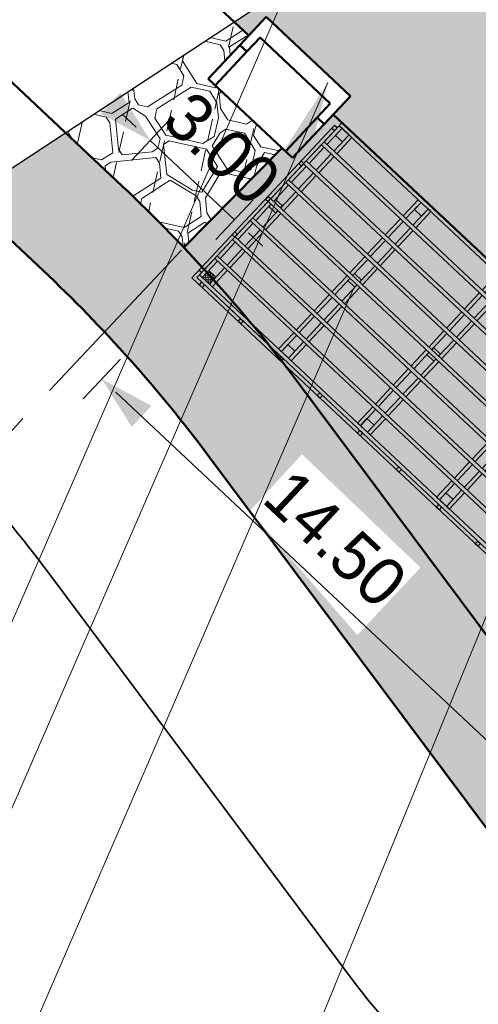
# Model space of a CAD drawing. Header units: metres. Extents: x 63663 to 67388, y 393975 to 407310.
# Tile 22 of 49: x 66420 to 66431, y 402493 to 402518. Entities that reach past the tile are written whole.
import ezdxf

# ---------------------------------------------------------------- set-up
doc = ezdxf.new("R2010")
doc.units = ezdxf.units.M
doc.linetypes.add('SECTIEGRENS', pattern=[10.5, 5, -1, 0.5, -1, 0.5, -1, 0.5, -1])
for name, color, linetype, lineweight in [('maatvoering-leadr', 7, 'Continuous', 30), ('maatvoering-lin', 7, 'Continuous', 30), ('sn-arcering_dun', 1, 'Continuous', 18), ('sn-arcering_grijs', 8, 'Continuous', 20), ('sn-arcering_kreukelberm', 253, 'Continuous', 0), ('sn-arcering_lgrijs', 9, 'Continuous', 20), ('sn-arcering_overlaging', 126, 'Continuous', 9), ('TM-Glooiing', 4, 'Continuous', 50), ('TM-invloedsgrens', 6, 'SECTIEGRENS', 20), ('TM-Kreukelberm', 43, 'Continuous', 50), ('TM-Werkgrens', 62, 'PBZ-WERKGRENS', 35)]:
    doc.layers.add(name, color=color, linetype=linetype, lineweight=lineweight)
doc.layers.add('TM-Arcrand', color=206, linetype='Continuous', plot=False)
doc.layers.add('TM-Plateau', color=2, linetype='Continuous')
doc.styles.add('StagCAD', font='StagCAD.ttf')
doc.linetypes.add('PBZ-WERKGRENS', pattern='A,5.5,-1.05,["O",StagCAD,S=2,R=0,X=0,Y=-1],-3.45', length=10)
doc.dimstyles.new('GM-maatvoering', dxfattribs={"dimtxt": 2.5, "dimasz": 1, "dimexe": 0, "dimexo": 0, "dimgap": 1, "dimtad": 1, "dimrnd": 0.001, "dimzin": 1, "dimdsep": 46, "dimtxsty": 'StagCAD', "dimblk1": 'DIM_PIJL', "dimblk2": 'DIM_PIJL', "dimsah": 1, "dimcen": 0.09, "dimse1": 1, "dimse2": 1, "dimclrd": 1, "dimclre": 1, "dimclrt": 7, "dimazin": 0, "dimtfac": 1, "dimtix": 1, "dimtmove": 0, "dimatfit": 3, "dimldrblk": 'RAD_PIJL', "dimfxl": 1, "dimtvp": 0.8299999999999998, "dimtolj": 1, "dimtzin": 0, "dimlwd": 15, "dimarcsym": 0})
doc.dimstyles.new('leader 1_1000', dxfattribs={"dimtxt": 2.5, "dimasz": 3, "dimexe": 0, "dimexo": 0, "dimgap": 1, "dimtad": 1, "dimrnd": 0.001, "dimzin": 1, "dimdsep": 46, "dimtxsty": 'StagCAD', "dimblk1": 'RAD_PIJL', "dimblk2": 'RAD_PIJL', "dimsah": 1, "dimcen": 0.09, "dimse1": 1, "dimse2": 1, "dimclrd": 1, "dimclre": 1, "dimclrt": 7, "dimazin": 0, "dimtfac": 1, "dimtix": 1, "dimtmove": 0, "dimatfit": 0, "dimfxl": 1, "dimtvp": 0.8299999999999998, "dimtolj": 1, "dimtzin": 0, "dimlwd": 15, "dimarcsym": 0})

# ---------------------------------------------------------------- blocks, each defined once
blk = doc.blocks.new('RAD_PIJL')
at = {"color": 1, "linetype": 'Continuous'}
blk.add_solid([(-2.828427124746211, -0.75), (-2.828427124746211, 0.75), (0, 0)], dxfattribs=at)
blk = doc.blocks.new('DIM_PIJL')
at = {"color": 1}
blk.add_line((0, 1.414213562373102), (0, -1.414213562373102), dxfattribs=at)
at = {"color": 1, "linetype": 'ByBlock'}
blk.add_solid([(-2.828427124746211, -0.75), (-2.828427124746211, 0.75), (0, 0)], dxfattribs=at)
blk = doc.blocks.new('*D101')
at = {"layer": 'Defpoints', "color": 0, "transparency": 16777216}
for p in [(66424.16582094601, 402511.5613937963), (66434.74400229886, 402501.6441318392), (66432.27892484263, 402499.013923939)]:
    blk.add_point(p, dxfattribs=at)
at = {"layer": 'maatvoering-lin', "color": 1, "lineweight": 15, "transparency": 16777216}
blk.add_line((66422.06396536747, 402508.5875649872), (66431.91410486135, 402499.3558396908), dxfattribs=at)
at = {"layer": 'maatvoering-lin', "color": 1, "lineweight": 15, "transparency": 16777216, "xscale": 0.5, "yscale": 0.5, "zscale": 0.5}
for p, rotation in [((66421.6991453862, 402508.9294807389), 136.8562193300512), ((66432.27892484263, 402499.013923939), 316.8562193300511)]:
    blk.add_blockref('DIM_PIJL', p, dxfattribs=dict(at, rotation=rotation))
at = {"layer": 'maatvoering-lin', "color": 7, "transparency": 16777216, "insert": (66427.75834555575, 402504.7925472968), "char_height": 1.25, "attachment_point": 5, "rotation": 316.8562193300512, "style": 'StagCAD'}
blk.add_mtext('\\A1;14.50', dxfattribs=at)
blk = doc.blocks.new('Paal_250x250')
at = {"layer": 'TM-Plateau'}
blk.add_lwpolyline([(0, 0), (0.25, 0), (0.25, 0.25), (0, 0.25)], close=True, dxfattribs=at)
blk = doc.blocks.new('Spant')
at = {"layer": 'TM-Plateau'}
for p, q in [((-0.2250000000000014, 5.399999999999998), (-0.125, 5.399999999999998)), ((-0.2250000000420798, 4.824999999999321), (-0.2250000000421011, 5.399999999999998)), ((0.2250000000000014, 5.399999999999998), (0.125, 5.399999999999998)), ((0.2249999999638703, 4.8249999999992), (0.224999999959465, 5.400000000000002)), ((-0.1250000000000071, 4.824999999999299), (-0.125, 5.25)), ((0.1249999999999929, 4.824999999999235), (0.125, 5.25)), ((-0.2250000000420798, 4.149999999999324), (-0.2250000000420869, 4.725000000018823)), ((-0.125, 4.149999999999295), (-0.1249999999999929, 4.725000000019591)), ((0.125, 4.149999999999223), (0.125, 4.725000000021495)), ((0.2249999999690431, 4.149999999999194), (0.2249999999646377, 4.725000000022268)), ((-0.2250000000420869, 3.474999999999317), (-0.2250000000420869, 4.050000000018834)), ((-0.1249999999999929, 3.474999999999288), (-0.1249999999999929, 4.050000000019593)), ((0.125, 3.474999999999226), (0.1250000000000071, 4.050000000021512)), ((0.2249999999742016, 3.47499999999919), (0.2249999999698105, 4.050000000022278)), ((-0.2250000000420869, 2.799999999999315), (-0.225000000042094, 3.375000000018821)), ((-0.125, 2.799999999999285), (-0.1249999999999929, 3.375000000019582)), ((0.125, 2.79999999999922), (0.1250000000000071, 3.375000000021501)), ((0.2249999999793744, 2.799999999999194), (0.2249999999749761, 3.375000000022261)), ((-0.2250000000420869, 2.124999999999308), (-0.2250000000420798, 2.700000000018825)), ((-0.1249999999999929, 2.124999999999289), (-0.1249999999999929, 2.700000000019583)), ((0.1249999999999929, 2.124999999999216), (0.1250000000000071, 2.700000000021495)), ((0.22499999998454, 2.124999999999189), (0.2249999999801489, 2.700000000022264)), ((-0.225000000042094, 1.449999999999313), (-0.2250000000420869, 2.02500000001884)), ((-0.1249999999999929, 1.44999999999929), (-0.1249999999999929, 2.025000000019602)), ((0.125, 1.449999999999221), (0.125, 2.025000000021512)), ((0.2249999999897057, 1.44999999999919), (0.2249999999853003, 2.025000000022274)), ((-0.2250000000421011, 0.7749999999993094), (-0.2250000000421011, 1.350000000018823)), ((-0.125, 0.7749999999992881), (-0.125, 1.350000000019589)), ((0.125, 0.7749999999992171), (0.125, 1.350000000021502)), ((0.2249999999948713, 0.7749999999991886), (0.2249999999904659, 1.350000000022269)), ((-0.2250000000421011, 0.1000000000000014), (-0.2250000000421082, 0.6750000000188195)), ((-0.125, 0.1000000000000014), (-0.1249999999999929, 0.6750000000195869)), ((0.125, 0.1000000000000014), (0.125, 0.6750000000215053)), ((0.2250000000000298, 0.1000000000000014), (0.2249999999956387, 0.6750000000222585)), ((-0.2250000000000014, 0.1000000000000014), (-0.125, 0.1000000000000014)), ((0.2250000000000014, 0.1000000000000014), (0.125, 0.1000000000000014))]:
    blk.add_line(p, q, dxfattribs=at)
for p in [(-0.125, 5.149999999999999), (-0.125, 0.1000000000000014)]:
    blk.add_blockref('Paal_250x250', p, dxfattribs=at)
blk = doc.blocks.new('Liggers')
at = {"layer": 'TM-Plateau'}
for p, q in [((-0.225000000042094, 5.399999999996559), (14.27500000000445, 5.400000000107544)), ((0.225000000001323, 5.500000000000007), (2.685000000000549, 5.499999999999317)), ((-0.2250000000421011, 4.825000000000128), (14.27500000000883, 4.824999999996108)), ((-0.225000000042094, 4.724999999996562), (14.27500000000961, 4.725000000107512)), ((-0.225000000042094, 4.150000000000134), (14.275000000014, 4.149999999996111)), ((-0.2250000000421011, 4.049999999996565), (14.27500000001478, 4.050000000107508)), ((-0.2250000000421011, 3.475000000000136), (14.27500000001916, 3.474999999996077)), ((-0.2250000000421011, 3.374999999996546), (14.27500000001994, 3.375000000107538)), ((-0.2250000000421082, 2.800000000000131), (14.27500000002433, 2.799999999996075)), ((-0.225000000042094, 2.699999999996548), (14.27500000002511, 2.700000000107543)), ((-0.225000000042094, 2.125000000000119), (14.2750000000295, 2.124999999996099)), ((-0.2250000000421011, 2.024999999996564), (14.27500000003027, 2.025000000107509)), ((-0.225000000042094, 1.450000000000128), (14.27500000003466, 1.449999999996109)), ((-0.2250000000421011, 1.349999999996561), (14.27500000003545, 1.350000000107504)), ((-0.225000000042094, 0.7750000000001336), (14.27500000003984, 0.7749999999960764)), ((-0.225000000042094, 0.6749999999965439), (14.27500000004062, 0.6750000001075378)), ((-0.2250000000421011, 0.1000000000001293), (14.27500000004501, 0.1000000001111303)), ((0.2250000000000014, 0), (2.684999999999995, 1.88294e-11))]:
    blk.add_line(p, q, dxfattribs=at)
blk = doc.blocks.new('A$C6EDF1F46')
at = {"layer": 'sn-arcering_dun'}
h = blk.add_hatch(dxfattribs=at)
h.set_pattern_fill('ANSI37', color=256, scale=0.02)
h.set_pattern_definition([(45, (-51.09499233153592, 38.91985633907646), (-0.0449012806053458, 0.0449012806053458), []), (135, (-51.09499233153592, 38.91985633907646), (-0.0449012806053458, -0.0449012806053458), [])])
h.paths.add_polyline_path([(0.3500000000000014, 0.3500000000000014), (0.1000000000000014, 0.3500000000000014), (0.1000000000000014, 0.1000000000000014), (0.3500000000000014, 0.1000000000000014)])
h = blk.add_hatch(dxfattribs=at)
h.set_pattern_fill('ANSI37', color=256, scale=0.02)
h.set_pattern_definition([(45, (-37.04499233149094, 38.91985633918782), (-0.0449012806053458, 0.0449012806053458), []), (135, (-37.04499233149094, 38.91985633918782), (-0.0449012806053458, -0.0449012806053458), [])])
h.paths.add_polyline_path([(14.40000000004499, 0.3500000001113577), (14.15000000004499, 0.3500000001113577), (14.15000000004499, 0.1000000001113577), (14.40000000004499, 0.1000000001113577)])
at = {"layer": 'TM-Plateau'}
for p, q in [((-0.0949999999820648, 5.227499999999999), (-0.0949999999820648, -0.0956499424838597)), ((14.59500000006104, 5.327499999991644), (14.59500000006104, -0.0956499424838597)), ((-0.0949999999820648, -0.0956499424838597), (14.59500000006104, -0.0956499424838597))]:
    blk.add_line(p, q, dxfattribs=at)
for points in [[(0, 0), (14.50000000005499, 0), (14.50000000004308, 5.50000000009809), (3.58682e-11, 5.499999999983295)], [(-0.0949999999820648, 5.227499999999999), (1.79341e-11, 5.227499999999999), (1.79341e-11, 5.322499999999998), (-0.0949999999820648, 5.322499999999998)], [(14.59500000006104, 5.227499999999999), (14.50000000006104, 5.227499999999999), (14.50000000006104, 5.322499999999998), (14.59500000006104, 5.322499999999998)], [(-0.0950000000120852, 3.964999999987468), (-1.20863e-11, 3.964999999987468), (-1.20863e-11, 4.059999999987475), (-0.0950000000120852, 4.059999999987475)], [(14.59500000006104, 3.964999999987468), (14.50000000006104, 3.964999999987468), (14.50000000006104, 4.059999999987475), (14.59500000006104, 4.059999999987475)], [(-0.0949999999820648, 2.702499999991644), (1.79341e-11, 2.702499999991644), (1.79341e-11, 2.797499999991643), (-0.0949999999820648, 2.797499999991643)], [(14.59500000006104, 2.702499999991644), (14.50000000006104, 2.702499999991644), (14.50000000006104, 2.797499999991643), (14.59500000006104, 2.797499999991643)], [(-0.0950000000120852, 1.534999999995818), (-1.20863e-11, 1.534999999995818), (-1.20863e-11, 1.439999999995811), (-0.0950000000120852, 1.439999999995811)], [(14.59500000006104, 1.532500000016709), (14.50000000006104, 1.532500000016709), (14.50000000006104, 1.437500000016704), (14.59500000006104, 1.437500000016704)], [(-0.0950000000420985, 0.2725000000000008), (-4.20997e-11, 0.2725000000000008), (-4.20997e-11, 0.177500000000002), (-0.0950000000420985, 0.177500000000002)], [(14.59500000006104, 0.2725000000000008), (14.50000000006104, 0.2725000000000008), (14.50000000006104, 0.177500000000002), (14.59500000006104, 0.177500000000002)], [(0.177500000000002, 0), (0.2725000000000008, 0), (0.2725000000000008, -0.0949999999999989), (0.177500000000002, -0.0949999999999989)], [(2.987499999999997, 0), (3.082499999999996, 0), (3.082499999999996, -0.0949999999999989), (2.987499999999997, -0.0949999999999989)], [(5.797499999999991, 0), (5.892499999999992, 0), (5.892499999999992, -0.0949999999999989), (5.797499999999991, -0.0949999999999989)], [(8.607499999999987, 0), (8.702499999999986, 0), (8.702499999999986, -0.0949999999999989), (8.607499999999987, -0.0949999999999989)], [(11.41749999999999, 0), (11.51249999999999, 0), (11.51249999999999, -0.0949999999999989), (11.41749999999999, -0.0949999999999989)], [(14.227500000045, 0), (14.322500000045, 0), (14.322500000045, -0.0949999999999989), (14.227500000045, -0.0949999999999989)], [(1.557378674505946, -0.0006499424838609), (1.652378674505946, -0.0006499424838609), (1.652378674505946, -0.0956499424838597), (1.557378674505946, -0.0956499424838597)], [(4.367378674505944, -0.0006499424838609), (4.462378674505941, -0.0006499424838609), (4.462378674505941, -0.0956499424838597), (4.367378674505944, -0.0956499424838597)], [(7.177378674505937, -0.0006499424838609), (7.272378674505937, -0.0006499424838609), (7.272378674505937, -0.0956499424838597), (7.177378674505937, -0.0956499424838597)], [(9.987378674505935, -0.0006499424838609), (10.08237867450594, -0.0006499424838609), (10.08237867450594, -0.0956499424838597), (9.987378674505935, -0.0956499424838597)], [(12.79737867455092, -0.0006499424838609), (12.89237867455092, -0.0006499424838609), (12.89237867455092, -0.0956499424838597), (12.79737867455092, -0.0956499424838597)]]:
    blk.add_lwpolyline(points, close=True, dxfattribs=at)
for points in [[(0.3500000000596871, 2.799999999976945), (0.3500000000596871, 2.874999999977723), (0.100000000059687, 2.874999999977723), (0.100000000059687, 2.799999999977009)], [(3.159999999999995, 2.79999999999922), (3.159999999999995, 2.875), (2.909999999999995, 2.875), (2.909999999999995, 2.799999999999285)], [(5.970000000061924, 2.800000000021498), (5.970000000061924, 2.875000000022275), (5.720000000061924, 2.875000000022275), (5.720000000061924, 2.800000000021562)], [(8.780000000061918, 2.800000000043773), (8.780000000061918, 2.875000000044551), (8.530000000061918, 2.875000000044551), (8.530000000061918, 2.800000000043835)], [(11.59000000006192, 2.79999999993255), (11.59000000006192, 2.874999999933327), (11.34000000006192, 2.874999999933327), (11.34000000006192, 2.799999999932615)], [(14.40000000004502, 2.799999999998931), (14.40000000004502, 2.874999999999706), (14.15000000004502, 2.874999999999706), (14.15000000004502, 2.799999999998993)], [(0.100000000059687, 2.699999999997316), (0.100000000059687, 2.624999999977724), (0.3500000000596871, 2.624999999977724), (0.3500000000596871, 2.699999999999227)], [(2.909999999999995, 2.700000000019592), (2.909999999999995, 2.625), (3.159999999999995, 2.625), (3.159999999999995, 2.700000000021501)], [(5.720000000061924, 2.700000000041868), (5.720000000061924, 2.625000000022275), (5.970000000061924, 2.625000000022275), (5.970000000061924, 2.700000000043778)], [(8.530000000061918, 2.700000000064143), (8.530000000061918, 2.625000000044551), (8.780000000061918, 2.625000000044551), (8.780000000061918, 2.700000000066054)], [(11.34000000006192, 2.69999999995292), (11.34000000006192, 2.624999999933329), (11.59000000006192, 2.624999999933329), (11.59000000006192, 2.699999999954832)], [(14.15000000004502, 2.700000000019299), (14.15000000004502, 2.624999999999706), (14.40000000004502, 2.624999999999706), (14.40000000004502, 2.700000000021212)]]:
    blk.add_lwpolyline(points, dxfattribs=at)
for name, p in [('Liggers', (0.2250000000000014, 0)), ('Spant', (0.2250000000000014, 0)), ('Spant', (3.034999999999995, 0)), ('Spant', (14.27500000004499, 1.113563e-10))]:
    blk.add_blockref(name, p, dxfattribs=at)
at = {"layer": 'TM-Plateau', "xscale": -1}
for p in [(5.844999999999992, 0), (8.654999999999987, 0), (11.46499999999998, 0)]:
    blk.add_blockref('Spant', p, dxfattribs=at)
blk = doc.blocks.new('*D114')
at = {"layer": 'Defpoints', "color": 0, "transparency": 16777216}
for p in [(-0.04999998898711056, 0.4999999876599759), (2.950000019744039, 0.499999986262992), (2.950000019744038, -3.895543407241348)]:
    blk.add_point(p, dxfattribs=at)
at = {"layer": 'maatvoering-lin', "color": 1, "lineweight": 15, "transparency": 16777216}
for p, q in [((-0.5499999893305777, -3.895543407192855), (-1.049999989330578, -3.895543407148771)), ((-0.04999998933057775, -3.89554340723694), (2.950000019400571, -3.895543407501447)), ((3.450000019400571, -3.895543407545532), (3.950000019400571, -3.895543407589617))]:
    blk.add_line(p, q, dxfattribs=at)
at = {"layer": 'maatvoering-lin', "color": 1, "lineweight": 15, "transparency": 16777216, "xscale": 0.5, "yscale": 0.5, "zscale": 0.5}
for p, rotation in [((-0.04999998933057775, -3.89554340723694), 359.9999999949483), ((2.950000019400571, -3.895543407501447), 179.9999999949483)]:
    blk.add_blockref('DIM_PIJL', p, dxfattribs=dict(at, rotation=rotation))
at = {"layer": 'maatvoering-lin', "color": 7, "transparency": 16777216, "insert": (1.450000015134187, -2.770543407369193), "char_height": 1.25, "attachment_point": 5, "rotation": 359.99999999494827, "style": 'StagCAD'}
blk.add_mtext('\\A1;3.00', dxfattribs=at)
blk = doc.blocks.new('Landhoofd')
at = {"layer": 'TM-Glooiing'}
for p, q in [((-0.04999999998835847, 5.820766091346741e-11), (-0.04999998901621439, 0.4999999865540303)), ((-0.04999998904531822, 0.4999999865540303), (2.950000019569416, 0.4999999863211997)), ((2.950000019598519, 0.4999999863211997), (2.950000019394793, -0.5000000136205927)), ((-0.05000001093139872, -0.500000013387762), (-0.04999999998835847, 5.820766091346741e-11)), ((0.1999999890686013, -0.5000000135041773), (0.2000000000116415, -1.350417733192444e-08)), ((0.1999999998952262, -1.781154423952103e-08), (2.700000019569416, -1.367880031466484e-08)), ((2.700000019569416, -1.367880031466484e-08), (2.700000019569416, -0.500000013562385)), ((-0.05000001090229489, -0.5000000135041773), (0.1999999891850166, -0.5000000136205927)), ((2.700000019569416, -0.500000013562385), (2.950000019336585, -0.5000000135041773))]:
    blk.add_line(p, q, dxfattribs=at)
at = {"layer": 'TM-Glooiing', "color": 3}
for p, q in [((-0.05000003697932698, -1.700000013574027), (-0.05000001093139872, -0.500000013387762)), ((0.1999999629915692, -1.700000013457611), (0.1999999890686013, -0.5000000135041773)), ((2.700000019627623, -0.5000000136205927), (2.700000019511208, -1.700000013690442)), ((2.950000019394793, -0.5000000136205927), (2.950000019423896, -1.700000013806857)), ((-0.05000003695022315, -1.700000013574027), (2.950000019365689, -1.700000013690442))]:
    blk.add_line(p, q, dxfattribs=at)
at = {"layer": 'maatvoering-lin'}
dim = blk.add_linear_dim(base=(2.950000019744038, -3.895543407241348), p1=(-0.04999998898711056, 0.4999999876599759), p2=(2.950000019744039, 0.499999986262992), angle=359.9999999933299, dimstyle='GM-maatvoering', dxfattribs=at)
dim.commit()
dim.dimension.update_dxf_attribs({"geometry": '*D114', "text_midpoint": (1.450000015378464, -2.770543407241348)})

msp = doc.modelspace()

# ---------------------------------------------------------------- hatches: boundary and pattern name
at = {"layer": 'sn-arcering_dun'}
h = msp.add_hatch(dxfattribs=at)
h.set_pattern_fill('HEX', color=256, scale=0.2, angle=30.00000000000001, style=0)
h.set_pattern_definition([(348.2837380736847, (221359.4749525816, 524132.1773296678), (0.1116708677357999, 0.5384685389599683), [0.3175, -0.635]), (108.2837380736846, (221359.4749525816, 524132.1773296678), (-0.5221628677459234, -0.1725244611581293), [0.3175, -0.635]), (48.28373807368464, (221359.7858375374, 524132.1128564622), (-0.4104920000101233, 0.3659440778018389), [0.3174999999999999, -0.6349999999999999])])
edge = h.paths.add_edge_path()
edge.add_arc((66700.6170239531, 402805.4773070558), 368.4013658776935, 229.2403181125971, 229.8632345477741, ccw=False)
edge.add_arc((66700.6170240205, 402805.4773070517), 368.4013659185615, 228.7733376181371, 229.2403181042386, ccw=False)
edge.add_line((66457.82596380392, 402528.3995788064), (66449.01240934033, 402519.0708489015))
edge.add_line((66449.01240934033, 402519.0708489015), (66454.7974938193, 402513.6052434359))
edge.add_arc((66447.92998709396, 402506.3363128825), 10.00000000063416, 28.98128923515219, 46.62655637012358, ccw=False)
edge.add_arc((66406.7972908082, 402483.5536435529), 57.02072655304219, 28.024231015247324, 28.98128924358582, ccw=False)
edge.add_arc((66455.97423053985, 402509.7281694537), 1.311865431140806, 15.514139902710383, 28.024231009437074, ccw=False)
edge.add_arc((66454.50541296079, 402509.3204398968), 2.836223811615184, -1.1176587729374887, 15.51413990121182, ccw=False)
edge.add_arc((66446.13381392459, 402509.4837639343), 11.20941586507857, 349.02475922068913, 358.8823412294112, ccw=False)
edge.add_arc((66450.37296923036, 402508.6616565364), 6.891279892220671, 333.261483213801, 349.02475922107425, ccw=False)
edge.add_arc((66453.23171868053, 402507.2214466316), 3.690240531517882, 313.343675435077, 333.2614832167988, ccw=False)
edge.add_arc((66453.51882353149, 402506.9172432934), 3.271947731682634, 292.7355543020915, 313.3436754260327, ccw=False)
edge.add_arc((66451.3123260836, 402512.1828647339), 8.9811858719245, 278.69342061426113, 292.7355543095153, ccw=False)
edge.add_arc((66450.59808524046, 402516.8540369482), 13.70664773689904, 267.3155486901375, 278.69342061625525, ccw=False)
edge.add_arc((66449.97963152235, 402503.6636856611), 0.501805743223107, 237.0922128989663, 267.3155486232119, ccw=False)
edge.add_arc((66454.71975022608, 402510.9886105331), 9.226669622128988, 233.7772000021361, 237.0922129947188, ccw=False)
edge.add_arc((66485.91716585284, 402553.5789021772), 62.02071932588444, 232.4030573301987, 233.7771999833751, ccw=False)
edge.add_arc((66460.81101553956, 402520.9743026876), 20.87003656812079, 228.3222048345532, 232.4030573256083, ccw=False)
edge.add_arc((66467.5724795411, 402528.5691274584), 31.03855458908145, 226.6277956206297, 228.3222048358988, ccw=False)
edge.add_line((66446.25721929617, 402506.0069566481), (66442.6311833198, 402509.4385970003))
edge.add_line((66442.6311833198, 402509.4385970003), (66438.79626968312, 402505.3864431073))
edge.add_line((66438.79626968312, 402505.3864431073), (66438.57566570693, 402505.5935473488))
edge.add_line((66438.57566570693, 402505.5935473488), (66427.70012635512, 402515.7869444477))
edge.add_line((66427.70012635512, 402515.7869444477), (66426.64975532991, 402514.6553549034))
edge.add_line((66426.64975532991, 402514.6553549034), (66426.37194558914, 402514.9195897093))
edge.add_line((66426.37194558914, 402514.9195897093), (66423.82233953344, 402512.344847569))
edge.add_arc((66394.82954223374, 402484.7873131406), 39.99999998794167, 36.751011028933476, 43.54612958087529, ccw=False)
edge.add_line((66426.87927241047, 402508.7208627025), (66434.67969982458, 402498.2752080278))
edge.add_arc((66444.4175681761, 402505.776369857), 12.29200995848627, 217.6073626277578, 227.5776731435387)
edge.add_line((66436.1255000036, 402496.7024999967), (66438.18710202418, 402494.8436167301))
edge.add_line((66438.18710202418, 402494.8436167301), (66438.89843362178, 402495.310645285))
edge.add_line((66438.89843362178, 402495.310645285), (66446.5747440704, 402503.4218035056))
edge.add_arc((66460.81101554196, 402520.9743026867), 22.60003656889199, 230.9555952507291, 232.4030573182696)
edge.add_arc((66485.91716585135, 402553.5789021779), 63.75071932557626, 232.4030573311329, 233.7771999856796)
edge.add_arc((66454.71975022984, 402510.9886105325), 10.95666962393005, 233.7771999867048, 237.0922129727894)
edge.add_arc((66449.97963152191, 402503.6636856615), 2.231805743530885, 237.0922129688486, 267.3155486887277)
edge.add_arc((66450.59808524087, 402516.8540369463), 15.436647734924, 267.3155486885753, 278.6934206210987)
edge.add_arc((66451.31232608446, 402512.1828647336), 10.71118587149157, 278.6934206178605, 292.7355543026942)
edge.add_arc((66453.51882353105, 402506.9172432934), 5.001947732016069, 292.7355543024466, 313.3436754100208)
edge.add_arc((66453.23171868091, 402507.2214466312), 5.420240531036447, 313.3436754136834, 333.2614832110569)
edge.add_arc((66450.37296923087, 402508.6616565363), 8.621279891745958, 333.2614832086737, 349.0247592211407)
edge.add_arc((66446.13381392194, 402509.4837639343), 12.93941586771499, 349.024759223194, 358.8823412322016)
edge.add_arc((66452.28291536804, 402509.0397424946), 6.79055713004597, 1.61711000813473, 43.26909676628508)
edge.add_line((66457.22740899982, 402513.6941650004), (66455.28377788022, 402515.5158676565))
edge.add_line((66455.28377788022, 402515.5158676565), (66463.14022413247, 402523.8315438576))
h.paths.add_polyline_path([(66438.13603457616, 402499.7531422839), (66440.61492377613, 402502.398087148), (66438.95709878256, 402503.9618543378), (66436.43148792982, 402501.3662970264)], flags=16)
at = {"layer": 'sn-arcering_grijs'}
h = msp.add_hatch(color=256, dxfattribs=at)
h.dxf.hatch_style = 1
h.paths.add_polyline_path([(66438.68732351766, 402505.489548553), (66444.48858499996, 402511.6194399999), (66444.71201599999, 402515.647518), (66435.21758183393, 402524.810691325), (66425.13506830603, 402518.1909632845), (66425.51123369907, 402517.8384694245), (66425.9636118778, 402518.3203723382), (66428.15087740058, 402516.2671140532), (66427.70012635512, 402515.7869444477)])
h.paths.add_polyline_path([(66441.15730484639, 402514.9817852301), (66441.01412988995, 402515.121430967), (66439.96678686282, 402514.0476187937), (66440.10996181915, 402513.9079730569)], flags=16)
h.paths.add_polyline_path([(66441.87317962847, 402514.2835565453), (66441.73000467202, 402514.4232022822), (66440.6826616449, 402513.3493901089), (66440.82583660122, 402513.2097443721)], flags=16)
h.paths.add_polyline_path([(66443.02951260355, 402513.1557268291), (66442.88633764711, 402513.295372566), (66441.83899461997, 402512.2215603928), (66441.9821695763, 402512.0819146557)], flags=16)
h.paths.add_polyline_path([(66443.74538738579, 402512.4574981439), (66443.60221242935, 402512.5971438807), (66442.55486940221, 402511.5233317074), (66442.69804435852, 402511.3836859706)], flags=16)
h.paths.add_polyline_path([(66438.45402211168, 402510.6353567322), (66438.31084715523, 402510.775002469), (66437.2635041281, 402509.7011902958), (66437.40667908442, 402509.5615445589)], flags=16)
h.paths.add_polyline_path([(66437.73814732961, 402511.3335854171), (66437.59497237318, 402511.4732311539), (66436.54762934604, 402510.3994189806), (66436.69080430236, 402510.2597732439)], flags=16)
h.paths.add_polyline_path([(66439.61035508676, 402509.5075270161), (66439.46718013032, 402509.6471727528), (66438.41983710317, 402508.5733605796), (66438.5630120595, 402508.4337148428)], flags=16)
h.paths.add_polyline_path([(66440.32622986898, 402508.8092983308), (66440.18305491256, 402508.9489440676), (66439.13571188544, 402507.8751318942), (66439.27888684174, 402507.7354861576)], flags=16)
at = {"layer": 'sn-arcering_kreukelberm'}
h = msp.add_hatch(dxfattribs=at)
h.set_pattern_fill('GRAVEL', color=256, scale=0.1, angle=284.09, style=0)
h.set_pattern_definition([(108.9590068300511, (229477.9455257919, 531459.9690300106), (-5.057692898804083, 14.43226394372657), [0.17086072, -16.9152418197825]), (65.91596033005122, (229477.8900144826, 531460.1306220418), (-6.290818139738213, -13.93901385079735), [0.29320236, -29.027024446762]), (13.4566664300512, (229478.009663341, 531460.3983004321), (-18.37958032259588, -4.31762980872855), [0.20674076, -20.46736139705]), (148.2199083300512, (229477.9726489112, 531460.9854616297), (21.5870215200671, -13.4451999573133), [0.26700226, -26.43321871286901]), (173.7798735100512, (229477.74567681, 531461.126081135), (16.40601609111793, -1.850063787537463), [0.26181685, -25.919903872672]), (238.219908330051, (229477.4854009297, 531461.1544486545), (13.4451999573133, 21.5870215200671), [0.26700226, -26.43321871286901]), (278.640459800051, (229477.3447814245, 531460.9274765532), (-3.084128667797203, 20.59995753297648), [0.35309683, -34.95655765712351]), (313.201547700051, (229477.3978283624, 531460.5783874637), (20.10689532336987, -21.33983271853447), [0.33335976, -33.0026283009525]), (2.375784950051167, (229477.6260354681, 531460.3353847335), (19.36645639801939, 0.8637514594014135), [0.2679065, -26.522772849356]), (56.18257763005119, (229477.8937119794, 531460.3464903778), (-7.894444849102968, -11.59532408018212), [0.30585664, -14.986968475]), (103.3436571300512, (229478.0639358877, 531460.6006006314), (-4.811067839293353, 20.10651949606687), [0.3955389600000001, -39.15838625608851]), (19.76029416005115, (229477.3509639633, 531459.8925424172), (10.97838559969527, 4.070816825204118), [0.13500227, -13.365282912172]), (52.41545373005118, (229477.478017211, 531459.9381849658), (-10.23813458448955, -13.19895072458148), [0.25684099, -25.42731949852]), (105.9462193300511, (229477.6346729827, 531460.1417201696), (-1.110188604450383, 0.6167505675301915), [0.17960467, -1.616446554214]), (84.14480984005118, (229477.811068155, 531460.1454233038), (-0.8633756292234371, -6.784444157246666), [0.09672066, -9.575311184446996]), (172.7476288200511, (229477.8209350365, 531460.2416390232), (3.947316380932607, -0.7400630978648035), [0.13678281, -6.702376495]), (271.9099758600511, (229477.6852461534, 531460.2589065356), (0.3701255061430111, -4.564066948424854), [0.2221598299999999, -7.183149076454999]), (42.51127051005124, (229477.6926505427, 531460.036870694), (-2.343689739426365, -1.603626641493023), [0.16064357, -3.855449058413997]), (257.3357596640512, (229478.1786503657, 531460.8855484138), (-2.836939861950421, -12.95213774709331), [0.225044, -22.2794133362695]), (311.2923952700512, (229478.1293121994, 531460.6659788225), (-9.745072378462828, 11.22501066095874), [0.18879947, -18.69110783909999]), (174.144809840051, (229477.9146882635, 531459.9135205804), (6.784444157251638, -0.8633756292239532), [0.19344005, -9.478591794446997]), (224.556679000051, (229477.7222568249, 531459.9332543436), (9.49807148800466, 9.251634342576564), [0.225044, -22.27941333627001]), (220.390174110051, (229477.4903334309, 531461.2679337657), (5.304130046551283, 4.317441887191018), [0.2170176, -10.633867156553]), (175.7213599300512, (229477.3250420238, 531461.1273086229), (15.2958274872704, -1.233313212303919), [0.18183606, -18.00179669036]), (307.7476288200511, (229476.7983321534, 531460.5191692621), (4.317441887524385, -5.304130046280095), [0.19344005, -9.478591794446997]), (258.3002439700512, (229476.916753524, 531460.3662128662), (3.577002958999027, 16.8994541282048), [0.21289137, -21.0761879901]), (310.3901741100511, (229477.1005399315, 531461.0631616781), (-4.317441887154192, 5.304130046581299), [0.1085088, -10.742375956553]), (342.2561518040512, (229476.8353371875, 531460.5857805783), (5.057504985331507, -1.356813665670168), [0.0647573, -6.410997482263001]), (46.90997586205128, (229476.8970141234, 531460.5660449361), (-2.960440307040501, -2.713815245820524), [0.26181685, -4.9745272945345]), (66.95522529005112, (229477.0758736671, 531460.7572451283), (-5.057317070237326, -11.71863661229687), [0.2426335, -24.0206824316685]), (184.6362868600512, (229477.585329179, 531460.3144140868), (2.83712777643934, -0.1233125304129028), [0.18316194, -4.395888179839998]), (234.1034459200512, (229477.4027665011, 531460.2996090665), (-12.70513685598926, -17.63970514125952), [0.31977838, -31.6580045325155]), (301.8916152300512, (229477.2152732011, 531460.0405644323), (-5.304317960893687, 8.758008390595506), [0.13075412, -12.944696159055]), (330.9462193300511, (229477.2843526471, 531459.9295474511), (1.72693917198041, 0.4934380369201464), [0.0762, -1.193799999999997]), (1.202656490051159, (229477.1215143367, 531460.7609463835), (-10.23832250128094, -0.1235004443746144), [0.17643348, -17.4669703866]), (288.9590068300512, (229477.2979095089, 531460.7646495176), (5.057692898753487, -14.43226394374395), [0.3417214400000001, -16.7443810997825]), (240.9462193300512, (229477.4089321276, 531460.4414654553), (0.4934380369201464, -1.72693917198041), [0.3302, -0.9398]), (206.2510658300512, (229477.24857698, 531460.1528164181), (-13.93882590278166, -6.784632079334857), [0.20080478, -19.87965836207]), (135.000823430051, (229477.0684824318, 531460.0639994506), (-3.824003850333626, 3.577190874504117), [0.18491454, -9.060825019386]), (88.59219469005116, (229476.9377260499, 531460.1947520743), (0.6163747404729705, 27.26108915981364), [0.30107255, -29.806232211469]), (56.3722980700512, (229476.9451229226, 531460.4957342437), (9.127945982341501, 13.81570129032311), [0.31851473, -31.53292322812])])
edge = h.paths.add_edge_path()
edge.add_line((66438.18710202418, 402494.8436167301), (66436.1255000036, 402496.7024999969))
edge.add_arc((66444.41756817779, 402505.776369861), 12.29200996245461, 217.6073626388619, 227.5776731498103, ccw=False)
edge.add_line((66434.67969982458, 402498.2752080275), (66429.18382355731, 402505.6348080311))
edge.add_line((66429.18382355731, 402505.6348080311), (66426.87927241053, 402508.7208627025))
edge.add_arc((66394.82954222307, 402484.7873131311), 40.00000000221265, 36.75101103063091, 46.76763233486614)
edge.add_line((66422.22789451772, 402513.9305849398), (66420.75505357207, 402515.3152412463))
edge.add_line((66420.75505357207, 402515.3152412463), (66418.1762120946, 402513.6220891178))
edge.add_line((66418.1762120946, 402513.6220891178), (66420.17301809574, 402511.7448395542))
edge.add_arc((66394.77380116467, 402484.7336355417), 37.07728904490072, 35.39340791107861, 46.761690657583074, ccw=False)
edge.add_line((66424.99900099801, 402506.2083336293), (66426.7800937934, 402503.8397918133))
edge.add_line((66426.7800937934, 402503.8397918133), (66432.28865292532, 402496.4632080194))
edge.add_arc((66444.41756816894, 402505.7763698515), 15.29200994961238, 217.5187798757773, 227.5776731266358)
edge.add_line((66434.10172971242, 402494.4879224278), (66435.59150014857, 402493.1394604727))
edge.add_line((66435.59150014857, 402493.1394604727), (66438.18710202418, 402494.8436167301))
h.paths.add_polyline_path([(66425.54013841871, 402505.5116035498), (66428.32406254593, 402502.2921975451), (66429.96455941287, 402504.0425879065), (66426.89270844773, 402506.9799412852)], flags=16)
at = {"layer": 'sn-arcering_lgrijs'}
h = msp.add_hatch(color=256, dxfattribs=at)
h.dxf.hatch_style = 1
edge = h.paths.add_edge_path()
edge.add_line((65551.68383113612, 403267.4436287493), (65556.79896681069, 403278.4124796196))
edge.add_line((65556.79896681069, 403278.4124796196), (65501.98403396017, 403292.0669708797))
edge.add_arc((65153.17913577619, 401919.7206210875), 1415.980000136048, 75.73928053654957, 77.41508903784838)
edge.add_line((65461.70166963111, 403301.6805361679), (65456.55944140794, 403290.6535882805))
edge.add_arc((65153.17913574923, 401919.7206210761), 1404.100000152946, 75.73812834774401, 77.52184026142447, ccw=False)
edge.add_arc((1544873.313091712, 6342005.496034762), 6120212.589272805, 256.0119559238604, 256.0124633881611)
at = {"layer": 'sn-arcering_overlaging'}
h = msp.add_hatch(dxfattribs=at)
h.set_pattern_fill('NATUURST', color=256, scale=0.7, angle=254.09, pattern_type=2)
h.set_pattern_definition([(212.3737380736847, (226212.3379187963, 535656.0354781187), (-1.08196795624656, -4.830046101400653), [0.175, -0.175, 0.35, -2.799999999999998]), (212.3737380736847, (226213.6140235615, 535656.6372933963), (-1.08196795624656, -4.830046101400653), [0.875, -2.625]), (212.3737380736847, (226213.8555258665, 535656.5831949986), (-1.08196795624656, -4.830046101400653), [0.875, -2.625]), (212.3737380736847, (226212.9938324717, 535655.0008756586), (-1.08196795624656, -4.830046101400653), [0.175, -3.324999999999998]), (212.3737380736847, (226214.6592398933, 535655.642294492), (-1.08196795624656, -4.830046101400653), [0.525, -2.974999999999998]), (212.3737380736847, (226214.752941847, 535655.4944941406), (-1.08196795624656, -4.830046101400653), [0.525, -2.974999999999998]), (212.3737380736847, (226213.0730395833, 535654.2222703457), (-1.08196795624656, -4.830046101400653), [1.049999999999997, -2.449999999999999]), (212.3737380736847, (226213.3145418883, 535654.1681719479), (-1.08196795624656, -4.830046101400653), [1.049999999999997, -2.449999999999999]), (212.3737380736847, (226214.2409475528, 535654.3410810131), (-1.08196795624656, -4.830046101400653), [0.35, -3.149999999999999]), (212.3737380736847, (226214.186849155, 535654.099578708), (-1.08196795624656, -4.830046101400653), [0.175, -3.324999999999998]), (212.3737380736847, (226215.7044562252, 535654.6472955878), (-1.08196795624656, -4.830046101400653), [0.175, -0.175, 0.175, -2.974999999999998]), (302.3737380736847, (226215.3296484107, 535655.2384969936), (4.830046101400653, -1.08196795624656), [0.525, -2.974999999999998]), (302.3737380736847, (226214.5259343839, 535656.1793975), (4.830046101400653, -1.08196795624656), [0.175, -0.35, 0.175, -0.35, 0.7, -1.75]), (302.3737380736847, (226215.3547571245, 535654.2183893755), (4.830046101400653, -1.08196795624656), [0.175, -3.324999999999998]), (302.3737380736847, (226214.0680384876, 535655.2674866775), (4.830046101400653, -1.08196795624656), [0.175, -3.324999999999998]), (302.3737380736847, (226214.3887479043, 535654.4347829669), (4.830046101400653, -1.08196795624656), [0.175, -3.324999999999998]), (302.3737380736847, (226213.0624257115, 535655.8731829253), (4.830046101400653, -1.08196795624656), [0.35, -3.149999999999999]), (302.3737380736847, (226212.8209234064, 535655.9272813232), (4.830046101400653, -1.08196795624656), [0.525, -2.974999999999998]), (302.3737380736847, (226213.7975464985, 535654.0599751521), (4.830046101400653, -1.08196795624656), [0.35, -0.175, 0.35, -2.625]), (302.3737380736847, (226213.0875344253, 535654.8530753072), (4.830046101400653, -1.08196795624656), [0.7, -2.799999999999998]), (302.3737380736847, (226212.9397340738, 535654.7593733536), (4.830046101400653, -1.08196795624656), [0.35, -3.149999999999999]), (302.3737380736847, (226211.9882196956, 535655.6065719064), (4.830046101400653, -1.08196795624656), [0.7, -2.799999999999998]), (302.3737380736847, (226211.8404193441, 535655.5128699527), (4.830046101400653, -1.08196795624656), [0.525, -2.974999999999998]), (257.3737380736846, (226213.1165241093, 535656.1146852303), (1.874039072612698, -2.956007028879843), [0.247487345, -4.702260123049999]), (257.3737380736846, (226213.1416328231, 535655.0945776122), (1.874039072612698, -2.956007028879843), [0.247487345, -4.702260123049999]), (257.3737380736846, (226213.1271379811, 535654.4637726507), (1.874039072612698, -2.956007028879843), [0.247487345, -4.702260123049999]), (257.3737380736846, (226215.3837468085, 535655.4799992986), (1.874039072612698, -2.956007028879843), [0.247487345, -4.702260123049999]), (257.3737380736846, (226215.4629539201, 535654.7013939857), (1.874039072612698, -2.956007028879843), [0.247487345, -4.702260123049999]), (257.3737380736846, (226213.1020292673, 535655.4838802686), (1.874039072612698, -2.956007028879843), [0.4949735, -4.454773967]), (257.3737380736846, (226214.0245539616, 535653.3750717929), (1.874039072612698, -2.956007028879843), [0.4949735, -4.454773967]), (347.3737380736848, (226212.3920171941, 535656.2769804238), (2.956007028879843, 1.874039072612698), [0.4949734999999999, -4.454773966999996]), (347.3737380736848, (226212.3379187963, 535656.0354781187), (2.956007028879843, 1.874039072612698), [0.4949734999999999, -4.454773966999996]), (347.3737380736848, (226212.3630275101, 535655.0153705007), (2.956007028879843, 1.874039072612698), [0.4949734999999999, -4.454773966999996]), (347.3737380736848, (226213.4623422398, 535654.2618739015), (2.956007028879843, 1.874039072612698), [0.4949734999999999, -4.454773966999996]), (347.3737380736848, (226213.3145418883, 535654.1681719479), (2.956007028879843, 1.874039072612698), [0.4949734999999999, -4.454773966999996]), (347.3737380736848, (226213.3435315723, 535655.4297818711), (2.956007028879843, 1.874039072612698), [0.742462, -4.207285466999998]), (347.3737380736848, (226212.2152271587, 535654.9216685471), (2.956007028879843, 1.874039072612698), [0.742462, -4.207285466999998]), (347.3737380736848, (226213.2498296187, 535655.5775822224), (2.956007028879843, 1.874039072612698), [0.9899494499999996, -3.959798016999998]), (347.3737380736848, (226215.7044562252, 535654.6472955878), (2.956007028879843, 1.874039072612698), [0.9899494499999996, -3.959798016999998]), (347.3737380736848, (226215.6107542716, 535654.7950959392), (2.956007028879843, 1.874039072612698), [0.9899494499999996, -3.959798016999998]), (347.3737380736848, (226214.4322324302, 535656.3271978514), (2.956007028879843, 1.874039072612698), [0.2474873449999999, -4.702260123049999]), (347.3737380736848, (226214.9007421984, 535655.5881960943), (2.956007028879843, 1.874039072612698), [0.2474873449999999, -4.702260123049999]), (238.9387892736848, (226212.1901184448, 535655.941776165), (-2.956007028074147, -1.874039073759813), [0.3913118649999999, -7.434926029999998]), (238.9387892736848, (226213.3435315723, 535655.4297818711), (-2.956007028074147, -1.874039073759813), [0.3913118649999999, -7.434926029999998]), (238.9387892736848, (226212.121525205, 535655.0694688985), (-2.956007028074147, -1.874039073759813), [0.7826238, -7.043614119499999]), (238.9387892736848, (226212.2152271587, 535654.9216685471), (-2.956007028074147, -1.874039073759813), [0.7826238, -7.043614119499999]), (275.8086868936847, (226214.0390488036, 535654.0058767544), (1.874039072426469, -2.956007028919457), [0.3912999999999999, -3.912999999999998, 0.7825999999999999, -2.739337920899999]), (275.8086868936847, (226214.767436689, 535656.1252991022), (1.874039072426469, -2.956007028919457), [0.3913118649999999, -7.434926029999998]), (275.8086868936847, (226213.5744200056, 535657.0265960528), (1.874039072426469, -2.956007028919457), [0.3913118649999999, -7.434926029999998]), (275.8086868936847, (226214.6196363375, 535656.0315971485), (1.874039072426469, -2.956007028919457), [0.3913118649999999, -7.434926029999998]), (275.8086868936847, (226213.9849504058, 535653.7643744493), (1.874039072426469, -2.956007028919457), [0.3913118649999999, -7.434926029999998]), (275.8086868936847, (226214.0390488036, 535654.0058767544), (1.874039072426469, -2.956007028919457), [0.3913118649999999, -7.434926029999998]), (275.8086868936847, (226214.1617404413, 535655.1196863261), (1.874039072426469, -2.956007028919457), [0.7826238, -7.043614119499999]), (275.8086868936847, (226214.3095407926, 535655.2133882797), (1.874039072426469, -2.956007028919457), [0.7826238, -7.043614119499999]), (328.9387892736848, (226214.752941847, 535655.4944941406), (1.874039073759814, -2.956007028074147), [0.3913118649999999, -7.434926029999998]), (328.9387892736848, (226213.7618239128, 535656.73099535), (1.874039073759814, -2.956007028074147), [0.7826238, -7.043614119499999]), (328.9387892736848, (226213.8555258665, 535656.5831949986), (1.874039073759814, -2.956007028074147), [0.7826238, -7.043614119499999]), (5.808686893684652, (226214.4824498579, 535654.2869826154), (2.956007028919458, 1.874039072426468), [0.7826237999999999, -7.043614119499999]), (5.808686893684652, (226214.186849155, 535654.099578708), (2.956007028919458, 1.874039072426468), [1.173935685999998, -6.652302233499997]), (257.3737380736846, (226213.6602299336, 535657.0809975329), (1.067299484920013, -0.2390833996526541), [0.546875, -0.2734375])])
edge = h.paths.add_edge_path()
edge.add_line((66426.37246285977, 402514.9191041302), (66424.45788910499, 402516.7163776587))
edge.add_line((66424.45788910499, 402516.7163776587), (66425.51123369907, 402517.8384694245))
edge.add_line((66425.51123369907, 402517.8384694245), (66425.13506769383, 402518.1909628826))
edge.add_line((66425.13506769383, 402518.1909628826), (66420.75505357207, 402515.3152412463))
edge.add_line((66420.75505357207, 402515.3152412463), (66422.22789451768, 402513.9305849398))
edge.add_arc((66396.11355754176, 402486.0783792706), 38.17988942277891, 43.469320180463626, 46.84444173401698, ccw=False)
edge.add_line((66423.82233953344, 402512.344847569), (66426.37246285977, 402514.9191041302))

# ---------------------------------------------------------------- linework, layer by layer
at = {"layer": 'TM-Arcrand'}
msp.add_line((66414.72609933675, 402511.3568991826), (66460.76274179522, 402541.5825023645), dxfattribs=at)
at = {"layer": 'TM-Glooiing'}
for p, q in [((66425.51120578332, 402517.8384396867), (66361.8964573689, 402577.4594594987)), ((66414.52210705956, 402521.1749973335), (66422.22789451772, 402513.9305849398)), ((66438.68732351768, 402505.489548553), (66427.70012635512, 402515.7869444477)), ((66426.37194558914, 402514.9195897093), (66423.82233953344, 402512.344847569))]:
    msp.add_line(p, q, dxfattribs=at)
msp.add_lwpolyline([(66426.87927241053, 402508.7208627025), (66434.67969982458, 402498.2752080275, 0.0435311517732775), (66436.12549999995, 402496.7025, 0.0032493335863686), (66438.13472339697, 402494.8902108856, 0.0049611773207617), (66439.47000000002, 402493.7249999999, 0.0188613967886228), (66443.20325568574, 402490.7682292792, 0.0562561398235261), (66444.59300000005, 402489.973, 0.0743126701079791), (66445.9335454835, 402489.6178346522, 0.023633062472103), (66450.26400000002, 402489.343, 0.0112033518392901), (66453.78296405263, 402489.3651083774, 0.0304629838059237), (66455.07300000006, 402489.4810000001, 0.0406359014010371), (66457.31191010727, 402490.0093125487, 0.0287341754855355), (66460.34200000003, 402491.1859999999, 0.0115949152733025), (66460.48952541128, 402491.257454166, 0.0040941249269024), (66460.90072751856, 402491.4728008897)], format="xyb", dxfattribs=at)
msp.add_arc((66394.8295422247, 402484.7873131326), 40, 36.75101103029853, 46.76763233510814, dxfattribs=at)
at = {"layer": 'TM-invloedsgrens'}
msp.add_line((66423.76377666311, 402512.273879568), (66391.57997728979, 402478.0667743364), dxfattribs=at)
at = {"layer": 'TM-Kreukelberm'}
msp.add_lwpolyline([(66278.33500421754, 402643.9642417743), (66305.33998241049, 402618.983572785), (66354.97182927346, 402573.0721586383), (66384.70197882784, 402545.0914294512), (66412.46725833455, 402518.9892259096), (66420.17301809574, 402511.7448395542)], dxfattribs=at)
msp.add_lwpolyline([(66424.47554264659, 402506.9258464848), (66432.28865292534, 402496.4632080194, 0.0439184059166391), (66434.1017297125, 402494.4879224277, 0.0032493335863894), (66436.13990673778, 402492.6495175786, 0.0049611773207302), (66437.52003873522, 402491.4451642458, 0.0188613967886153), (66441.43066018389, 402488.3479183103, 0.0562561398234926), (66443.40448611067, 402487.2184701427, 0.0743126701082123), (66445.60230861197, 402486.6361770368, 0.0236330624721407), (66450.21563246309, 402486.3433899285, 0.0112033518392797), (66453.86901721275, 402486.3663428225, 0.0304629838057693), (66455.5228051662, 402486.5149124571, 0.0406359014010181), (66458.23552961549, 402487.1550303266, 0.0287341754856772), (66461.58677916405, 402488.4564350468, 0.0115949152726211), (66461.85951137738, 402488.5885333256, 0.0009495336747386), (66461.96532055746, 402488.6431004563, 0.0009495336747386)], format="xyb", dxfattribs=at)
msp.add_arc((66394.8295422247, 402484.7873131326), 37, 36.75101103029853, 46.76763233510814, dxfattribs=at)
at = {"layer": 'TM-Werkgrens', "flags": 128}
msp.add_lwpolyline([(66264.36812572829, 402731.7463202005, 0.0009445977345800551), (66273.58601188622, 402723.1403330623, -0.0016896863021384), (66307.68314989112, 402691.162736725, -0.0001450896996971), (66308.99166745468, 402689.9265029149, -2.4375471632e-06), (66386.48016710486, 402616.6752614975, -0.0006224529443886), (66410.11475861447, 402594.2770663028, 0.0017743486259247), (66459.0496224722, 402547.9234733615, 0.0054695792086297), (66464.74912171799, 402542.3839999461, 0.0100074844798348), (66467.72718867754, 402539.6675065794, 0.0060327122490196), (66474.20850526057, 402534.125675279, -0.0156299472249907), (66477.48183202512, 402531.2162469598, -0.0315710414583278), (66480.70296614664, 402527.7572721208, -0.0555354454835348), (66483.40199294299, 402523.5990618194, -0.0379726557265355), (66484.6597991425, 402520.529211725, -0.0152318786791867), (66485.62568705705, 402517.2015175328, -0.0211485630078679), (66486.65034734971, 402512.388044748, -0.0630461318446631), (66486.85910894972, 402507.3637097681, -0.0322134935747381), (66486.42671348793, 402504.4793855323, -0.0083653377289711), (66485.46272813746, 402500.3611825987, -0.0109998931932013), (66484.29803523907, 402496.1309342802, -0.0037851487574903), (66484.06528606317, 402495.3737951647, -0.4808377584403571), (66444.0652273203, 402480.1970361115), (66444.06522732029, 402480.1970361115), (66438.42957814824, 402484.1747960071, -0.0190177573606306), (66434.17910510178, 402487.5390456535, -0.0049611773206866), (66432.72212086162, 402488.8104630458, -0.0032493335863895), (66430.63433661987, 402490.693612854, -0.0443711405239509), (66428.18937842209, 402493.3621486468), (66420.34577259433, 402503.8656241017, 0.0431166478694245), (66415.52382824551, 402509.2530171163), (66409.0425104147, 402515.3462735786), (66381.27519352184, 402541.4503935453), (66351.56072939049, 402569.4163602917), (66301.94469455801, 402615.3131476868), (66282.10229408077, 402633.6681500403)], format="xyb", dxfattribs=at)

# ---------------------------------------------------------------- block references
at = {"rotation": 316.8562193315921}
msp.add_blockref('A$C6EDF1F46', (66424.16422284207, 402511.5596886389), dxfattribs=at)
at = {"layer": 'TM-Glooiing', "rotation": 316.8100345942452}
msp.add_blockref('Landhoofd', (66425.65785659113, 402517.9216071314), dxfattribs=at)

# ---------------------------------------------------------------- dimensions: what is measured, and where the dimension line sits
at = {"layer": 'maatvoering-lin'}
dim = msp.add_linear_dim(base=(66432.27892484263, 402499.013923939), p1=(66424.16582094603, 402511.5613937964), p2=(66434.7440022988, 402501.6441318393), angle=316.8562193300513, dimstyle='GM-maatvoering', dxfattribs=at)
dim.commit()
dim.dimension.update_dxf_attribs({"geometry": '*D101', "text_midpoint": (66427.75834555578, 402504.7925472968)})

# ---------------------------------------------------------------- leaders
at = {"layer": 'maatvoering-leadr', "annotation_type": 0, "has_hookline": 1, "hookline_direction": 0}
for points, text_width, horizontal_direction in [([(66428.8322689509, 402524.3704232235), (66405.18504689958, 402470.1052463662), (66407.4243949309, 402468.1089196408)], 22.625, (0.7464493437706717, -0.6654422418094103, 0)), ([(66427.56339979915, 402516.6226177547), (66409.54729811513, 402475.2871137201), (66411.78664614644, 402473.2907869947)], 35.875, (0.7464493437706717, -0.6654422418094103, 0)), ([(66439.52054539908, 402512.0706839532), (66425.7458382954, 402476.7444936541), (66427.98518632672, 402474.7481669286)], 16.75, (0.7464493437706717, -0.6654422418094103, 0)), ([(66428.22221890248, 402511.2491915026), (66413.11800783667, 402476.4095275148), (66415.357355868, 402474.4132007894)], 31.875, (0.7464493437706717, -0.6654422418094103, 0)), ([(66440.32622986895, 402508.8092983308), (66428.37002943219, 402478.7398311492), (66430.60937746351, 402476.7435044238)], 22.625, (0.7464493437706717, -0.6654422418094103, 0)), ([(66431.92442531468, 402503.3872213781), (66420.01805362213, 402474.4289355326), (66422.25740165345, 402472.4326088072)], 34.3125, (0.7464493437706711, -0.6654422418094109, 0))]:
    msp.add_leader(points, dimstyle='leader 1_1000', override={"dimscale": 0}, dxfattribs=dict(at, text_width=text_width, horizontal_direction=horizontal_direction))

doc.saveas('drawing.dxf')
